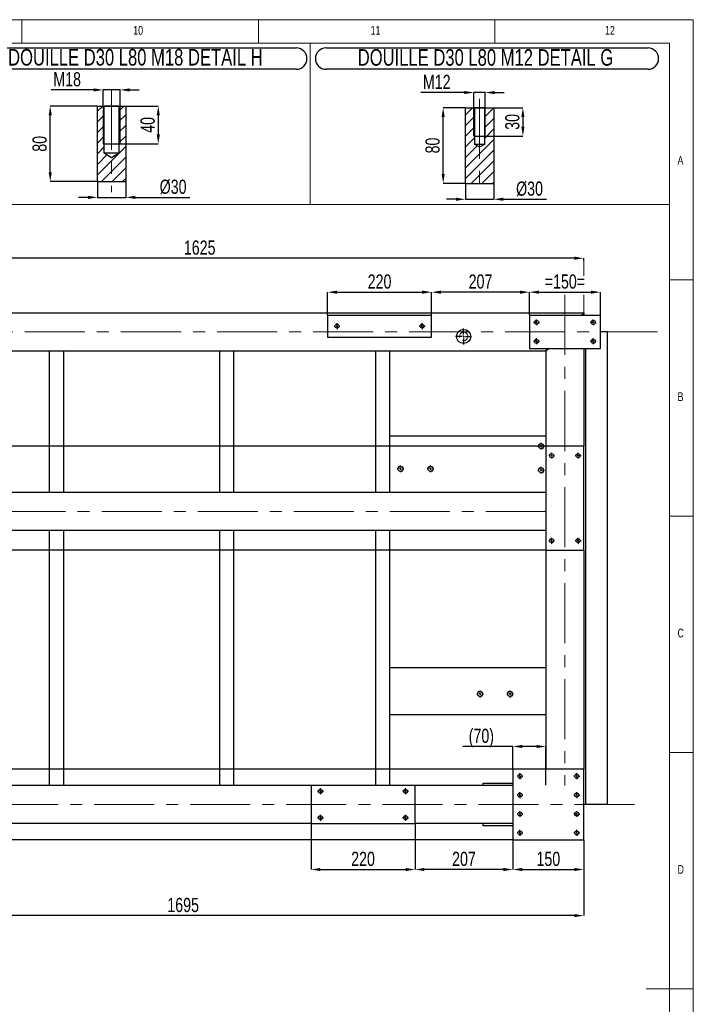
# Model space of a CAD drawing. Header units: millimetres. Extents: x 5 to 589, y 5 to 415.
# Tile 17 of 17: x 447 to 589, y 207 to 415. Entities that reach past the tile are written whole.
import ezdxf

# ---------------------------------------------------------------- set-up
doc = ezdxf.new("R2010")
doc.units = ezdxf.units.MM
doc.header["$PDSIZE"] = -1
doc.linetypes.add('CENTERX2', pattern=[20.32, 12.7, -2.54, 2.54, -2.54])
for name, color, linetype in [('COTES', 1, 'Continuous'), ('NOTES', 6, 'Continuous'), ('TRAIT-FINS', 9, 'Continuous'), ('TRAIT-MIXTES', 3, 'CENTERX2')]:
    doc.layers.add(name, color=color, linetype=linetype)
doc.layers.add('TRAIT-FORT', color=4, linetype='Continuous', lineweight=25)
doc.styles.add('SLDTEXTSTYLE2', font='TXT', dxfattribs={"width": 0.75})
doc.dimstyles.new('SLDDIMSTYLE2', dxfattribs={"dimtxt": 3, "dimasz": 2, "dimexe": 0, "dimexo": 0.0625, "dimgap": 0.75, "dimtad": 1, "dimdec": 0, "dimlfac": 10, "dimrnd": 1e-09, "dimzin": 12, "dimdsep": 46, "dimtxsty": 'SLDTEXTSTYLE2', "dimsah": 1, "dimcen": 0.09, "dimadec": 0, "dimazin": 3, "dimtfac": 1, "dimtdec": 0, "dimtofl": 0, "dimtmove": 0, "dimatfit": 3, "dimfxl": 1, "dimfrac": 2, "dimtolj": 1, "dimtzin": 12, "dimarcsym": 0})
doc.dimstyles.new('SLDDIMSTYLE7', dxfattribs={"dimtxt": 3, "dimasz": 2, "dimexe": 0, "dimexo": 0.0625, "dimgap": 0.75, "dimtad": 1, "dimdec": 0, "dimlfac": 5, "dimrnd": 1e-09, "dimzin": 12, "dimdsep": 46, "dimtxsty": 'SLDTEXTSTYLE2', "dimsah": 1, "dimcen": 0.09, "dimadec": 0, "dimazin": 3, "dimtfac": 1, "dimtdec": 0, "dimtmove": 0, "dimatfit": 0, "dimfxl": 1, "dimfrac": 2, "dimtolj": 1, "dimtzin": 12, "dimarcsym": 0})
doc.dimstyles.new('SLDDIMSTYLE8', dxfattribs={"dimtxt": 3, "dimasz": 2, "dimexe": 0, "dimexo": 0.0625, "dimgap": 0.75, "dimtad": 1, "dimdec": 0, "dimlfac": 5, "dimrnd": 1e-09, "dimzin": 12, "dimdsep": 46, "dimtxsty": 'SLDTEXTSTYLE2', "dimsah": 1, "dimcen": 0.09, "dimadec": 0, "dimazin": 3, "dimtfac": 1, "dimtdec": 0, "dimtofl": 0, "dimtmove": 0, "dimatfit": 3, "dimfxl": 1, "dimfrac": 2, "dimtolj": 1, "dimtzin": 12, "dimarcsym": 0})

# ---------------------------------------------------------------- blocks, each defined once
blk = doc.blocks.new('_D_68')
at = {"layer": 'COTES', "color": 0, "lineweight": -2, "transparency": 16777216}
for p, q in [((540.59, 399.59), (531.36, 399.59)), ((542.59, 390.44), (542.59, 399.59)), ((544.99, 399.59), (542.59, 399.59)), ((544.99, 390.44), (544.99, 399.59)), ((546.99, 399.59), (548.99, 399.59))]:
    blk.add_line(p, q, dxfattribs=at)
at = {"layer": 'COTES', "color": 0, "transparency": 16777216}
for points in [[(540.59, 399.92), (540.59, 399.26), (542.59, 399.59)], [(546.99, 399.92), (546.99, 399.26), (544.99, 399.59)]]:
    blk.add_solid(points, dxfattribs=at)
at = {"layer": 'Defpoints', "color": 0, "transparency": 16777216}
for p in [(544.99, 399.59), (542.59, 390.38), (544.99, 390.38)]:
    blk.add_point(p, dxfattribs=at)
at = {"layer": 'COTES', "color": 0, "transparency": 16777216, "insert": (534.73, 403.34), "char_height": 3, "attachment_point": 2, "style": 'SLDTEXTSTYLE2'}
blk.add_mtext('\\A1;M12', dxfattribs=at)
blk = doc.blocks.new('_D_69')
at = {"layer": 'COTES', "color": 0, "lineweight": -2, "transparency": 16777216}
for p, q in [((540.79, 380.32), (540.79, 377.01)), ((546.79, 380.32), (546.79, 377.01)), ((538.79, 377.01), (536.79, 377.01)), ((540.79, 377.01), (546.79, 377.01)), ((548.79, 377.01), (557.92, 377.01))]:
    blk.add_line(p, q, dxfattribs=at)
at = {"layer": 'COTES', "color": 0, "transparency": 16777216}
for points in [[(538.79, 377.35), (538.79, 376.68), (540.79, 377.01)], [(548.79, 377.35), (548.79, 376.68), (546.79, 377.01)]]:
    blk.add_solid(points, dxfattribs=at)
at = {"layer": 'Defpoints', "color": 0, "transparency": 16777216}
for p in [(540.79, 380.38), (546.79, 380.38), (546.79, 377.01)]:
    blk.add_point(p, dxfattribs=at)
at = {"layer": 'COTES', "color": 0, "transparency": 16777216, "insert": (554.36, 380.76), "char_height": 3, "attachment_point": 2, "style": 'SLDTEXTSTYLE2'}
blk.add_mtext('\\A1;%%c30', dxfattribs=at)
blk = doc.blocks.new('_D_70')
at = {"layer": 'COTES', "color": 0, "lineweight": -2, "transparency": 16777216}
for p, q in [((540.73, 396.38), (536.09, 396.38)), ((536.09, 382.38), (536.09, 394.38)), ((540.73, 380.38), (536.09, 380.38))]:
    blk.add_line(p, q, dxfattribs=at)
at = {"layer": 'COTES', "color": 0, "transparency": 16777216}
for points in [[(535.76, 394.38), (536.43, 394.38), (536.09, 396.38)], [(535.76, 382.38), (536.43, 382.38), (536.09, 380.38)]]:
    blk.add_solid(points, dxfattribs=at)
at = {"layer": 'Defpoints', "color": 0, "transparency": 16777216}
for p in [(536.09, 396.38), (540.79, 396.38), (540.79, 380.38)]:
    blk.add_point(p, dxfattribs=at)
at = {"layer": 'COTES', "color": 0, "transparency": 16777216, "insert": (532.34, 388.38), "char_height": 3, "attachment_point": 2, "rotation": 90, "style": 'SLDTEXTSTYLE2'}
blk.add_mtext('\\A1;80', dxfattribs=at)
blk = doc.blocks.new('_D_71')
at = {"layer": 'COTES', "color": 0, "lineweight": -2, "transparency": 16777216}
for p, q in [((542.66, 396.38), (552.96, 396.38)), ((552.96, 394.38), (552.96, 392.38)), ((542.66, 390.38), (552.96, 390.38))]:
    blk.add_line(p, q, dxfattribs=at)
at = {"layer": 'COTES', "color": 0, "transparency": 16777216}
for points in [[(552.62, 394.38), (553.29, 394.38), (552.96, 396.38)], [(552.62, 392.38), (553.29, 392.38), (552.96, 390.38)]]:
    blk.add_solid(points, dxfattribs=at)
at = {"layer": 'Defpoints', "color": 0, "transparency": 16777216}
for p in [(542.59, 396.38), (542.59, 390.38), (552.96, 390.38)]:
    blk.add_point(p, dxfattribs=at)
at = {"layer": 'COTES', "color": 0, "transparency": 16777216, "insert": (549.21, 393.38), "char_height": 3, "attachment_point": 2, "rotation": 90, "style": 'SLDTEXTSTYLE2'}
blk.add_mtext('\\A1;30', dxfattribs=at)
blk = doc.blocks.new('SW_NOTE_42')
at = {"layer": 'NOTES', "color": 0}
for p, q in [((-0.1, 4.76), (68.01, 4.76)), ((68.01, 0.26), (-0.1, 0.26))]:
    blk.add_line(p, q, dxfattribs=at)
for centre, start, end in [((-0.1, 2.51), 90, 270), ((68.01, 2.51), 270, 90)]:
    blk.add_arc(centre, 2.25, start, end, dxfattribs=at)
at = {"layer": 'NOTES', "color": 0, "insert": (33.63, 4.51), "char_height": 3.5, "attachment_point": 2, "style": 'SLDTEXTSTYLE2'}
blk.add_mtext('DOUILLE D30 L80 M12 DETAIL G', dxfattribs=at)
blk = doc.blocks.new('_D_73')
at = {"layer": 'COTES', "color": 0, "lineweight": -2, "transparency": 16777216}
for p, q in [((462.91, 396.74), (452.97, 396.74)), ((452.97, 382.74), (452.97, 394.74)), ((462.91, 380.74), (452.97, 380.74))]:
    blk.add_line(p, q, dxfattribs=at)
at = {"layer": 'COTES', "color": 0, "transparency": 16777216}
for points in [[(452.64, 394.74), (453.31, 394.74), (452.97, 396.74)], [(452.64, 382.74), (453.31, 382.74), (452.97, 380.74)]]:
    blk.add_solid(points, dxfattribs=at)
at = {"layer": 'Defpoints', "color": 0, "transparency": 16777216}
for p in [(452.97, 396.74), (462.97, 396.74), (462.97, 380.74)]:
    blk.add_point(p, dxfattribs=at)
at = {"layer": 'COTES', "color": 0, "transparency": 16777216, "insert": (449.22, 388.74), "char_height": 3, "attachment_point": 2, "rotation": 90, "style": 'SLDTEXTSTYLE2'}
blk.add_mtext('\\A1;80', dxfattribs=at)
blk = doc.blocks.new('_D_74')
at = {"layer": 'COTES', "color": 0, "lineweight": -2, "transparency": 16777216}
for p, q in [((462.97, 380.68), (462.97, 377.41)), ((468.97, 380.68), (468.97, 377.41)), ((460.97, 377.41), (458.97, 377.41)), ((462.97, 377.41), (468.97, 377.41)), ((470.97, 377.41), (482.54, 377.41))]:
    blk.add_line(p, q, dxfattribs=at)
at = {"layer": 'COTES', "color": 0, "transparency": 16777216}
for points in [[(460.97, 377.75), (460.97, 377.08), (462.97, 377.41)], [(470.97, 377.75), (470.97, 377.08), (468.97, 377.41)]]:
    blk.add_solid(points, dxfattribs=at)
at = {"layer": 'Defpoints', "color": 0, "transparency": 16777216}
for p in [(462.97, 380.74), (468.97, 380.74), (468.97, 377.41)]:
    blk.add_point(p, dxfattribs=at)
at = {"layer": 'COTES', "color": 0, "transparency": 16777216, "insert": (478.97, 381.16), "char_height": 3, "attachment_point": 2, "style": 'SLDTEXTSTYLE2'}
blk.add_mtext('\\A1;%%c30', dxfattribs=at)
blk = doc.blocks.new('_D_75')
at = {"layer": 'COTES', "color": 0, "lineweight": -2, "transparency": 16777216}
for p, q in [((464.24, 396.74), (475.83, 396.74)), ((475.83, 394.74), (475.83, 390.74)), ((464.24, 388.74), (475.83, 388.74))]:
    blk.add_line(p, q, dxfattribs=at)
at = {"layer": 'COTES', "color": 0, "transparency": 16777216}
for points in [[(475.5, 394.74), (476.17, 394.74), (475.83, 396.74)], [(475.5, 390.74), (476.17, 390.74), (475.83, 388.74)]]:
    blk.add_solid(points, dxfattribs=at)
at = {"layer": 'Defpoints', "color": 0, "transparency": 16777216}
for p in [(464.17, 396.74), (464.17, 388.74), (475.83, 388.74)]:
    blk.add_point(p, dxfattribs=at)
at = {"layer": 'COTES', "color": 0, "transparency": 16777216, "insert": (472.08, 392.74), "char_height": 3, "attachment_point": 2, "rotation": 90, "style": 'SLDTEXTSTYLE2'}
blk.add_mtext('\\A1;40', dxfattribs=at)
blk = doc.blocks.new('_D_76')
at = {"layer": 'COTES', "color": 0, "lineweight": -2, "transparency": 16777216}
for p, q in [((462.17, 400.15), (453.19, 400.15)), ((464.17, 396.8), (464.17, 400.15)), ((467.77, 400.15), (464.17, 400.15)), ((467.77, 396.8), (467.77, 400.15)), ((469.77, 400.15), (471.77, 400.15))]:
    blk.add_line(p, q, dxfattribs=at)
at = {"layer": 'COTES', "color": 0, "transparency": 16777216}
for points in [[(462.17, 400.48), (462.17, 399.81), (464.17, 400.15)], [(469.77, 400.48), (469.77, 399.81), (467.77, 400.15)]]:
    blk.add_solid(points, dxfattribs=at)
at = {"layer": 'Defpoints', "color": 0, "transparency": 16777216}
for p in [(467.77, 400.15), (464.17, 396.74), (467.77, 396.74)]:
    blk.add_point(p, dxfattribs=at)
at = {"layer": 'COTES', "color": 0, "transparency": 16777216, "insert": (456.56, 403.9), "char_height": 3, "attachment_point": 2, "style": 'SLDTEXTSTYLE2'}
blk.add_mtext('\\A1;M18', dxfattribs=at)
blk = doc.blocks.new('SW_NOTE_43')
at = {"layer": 'NOTES', "color": 0}
for p, q in [((-0.09, 4.73), (67.35, 4.73)), ((67.35, 0.23), (-0.09, 0.23))]:
    blk.add_line(p, q, dxfattribs=at)
for centre, start, end in [((-0.09, 2.48), 90, 270), ((67.35, 2.48), 270, 90)]:
    blk.add_arc(centre, 2.25, start, end, dxfattribs=at)
at = {"layer": 'NOTES', "color": 0, "insert": (33.3, 4.51), "char_height": 3.5, "attachment_point": 2, "style": 'SLDTEXTSTYLE2'}
blk.add_mtext('DOUILLE D30 L80 M18 DETAIL H', dxfattribs=at)
blk = doc.blocks.new('_D_109')
at = {"layer": 'COTES', "color": 0, "lineweight": -2, "transparency": 16777216}
for p, q in [((403.34, 352.53), (403.34, 364.54)), ((563.84, 364.54), (405.34, 364.54)), ((565.84, 364.04), (565.84, 364.54))]:
    blk.add_line(p, q, dxfattribs=at)
at = {"layer": 'COTES', "color": 0, "transparency": 16777216}
for points in [[(405.34, 364.87), (405.34, 364.21), (403.34, 364.54)], [(563.84, 364.87), (563.84, 364.21), (565.84, 364.54)]]:
    blk.add_solid(points, dxfattribs=at)
at = {"layer": 'Defpoints', "color": 0, "transparency": 16777216}
for p in [(403.34, 364.54), (565.84, 363.98), (403.34, 352.47)]:
    blk.add_point(p, dxfattribs=at)
at = {"layer": 'COTES', "color": 0, "transparency": 16777216, "insert": (484.59, 368.29), "char_height": 3, "attachment_point": 2, "style": 'SLDTEXTSTYLE2'}
blk.add_mtext('\\A1;1625', dxfattribs=at)
blk = doc.blocks.new('_D_110')
at = {"layer": 'COTES', "color": 0, "lineweight": -2, "transparency": 16777216}
for p, q in [((550.84, 241.41), (550.84, 235.22)), ((565.84, 241.41), (565.84, 235.22)), ((552.84, 235.22), (563.84, 235.22))]:
    blk.add_line(p, q, dxfattribs=at)
at = {"layer": 'COTES', "color": 0, "transparency": 16777216}
for points in [[(552.84, 235.56), (552.84, 234.89), (550.84, 235.22)], [(563.84, 235.56), (563.84, 234.89), (565.84, 235.22)]]:
    blk.add_solid(points, dxfattribs=at)
at = {"layer": 'Defpoints', "color": 0, "transparency": 16777216}
for p in [(550.84, 241.47), (565.84, 241.47), (565.84, 235.22)]:
    blk.add_point(p, dxfattribs=at)
at = {"layer": 'COTES', "color": 0, "transparency": 16777216, "insert": (558.34, 238.97), "char_height": 3, "attachment_point": 2, "style": 'SLDTEXTSTYLE2'}
blk.add_mtext('\\A1;150', dxfattribs=at)
blk = doc.blocks.new('_D_111')
at = {"layer": 'COTES', "color": 0, "lineweight": -2, "transparency": 16777216}
for p, q in [((508.14, 244.91), (508.14, 235.22)), ((530.14, 244.91), (530.14, 235.22)), ((510.14, 235.22), (528.14, 235.22))]:
    blk.add_line(p, q, dxfattribs=at)
at = {"layer": 'COTES', "color": 0, "transparency": 16777216}
for points in [[(510.14, 235.56), (510.14, 234.89), (508.14, 235.22)], [(528.14, 235.56), (528.14, 234.89), (530.14, 235.22)]]:
    blk.add_solid(points, dxfattribs=at)
at = {"layer": 'Defpoints', "color": 0, "transparency": 16777216}
for p in [(508.14, 244.97), (530.14, 244.97), (530.14, 235.22)]:
    blk.add_point(p, dxfattribs=at)
at = {"layer": 'COTES', "color": 0, "transparency": 16777216, "insert": (519.14, 238.97), "char_height": 3, "attachment_point": 2, "style": 'SLDTEXTSTYLE2'}
blk.add_mtext('\\A1;220', dxfattribs=at)
blk = doc.blocks.new('_D_115')
at = {"layer": 'COTES', "color": 0, "lineweight": -2, "transparency": 16777216}
for p, q in [((530.14, 244.91), (530.14, 235.22)), ((550.84, 241.41), (550.84, 235.22)), ((548.84, 235.22), (532.14, 235.22))]:
    blk.add_line(p, q, dxfattribs=at)
at = {"layer": 'COTES', "color": 0, "transparency": 16777216}
for points in [[(532.14, 235.56), (532.14, 234.89), (530.14, 235.22)], [(548.84, 235.56), (548.84, 234.89), (550.84, 235.22)]]:
    blk.add_solid(points, dxfattribs=at)
at = {"layer": 'Defpoints', "color": 0, "transparency": 16777216}
for p in [(530.14, 244.97), (550.84, 241.47), (530.14, 235.22)]:
    blk.add_point(p, dxfattribs=at)
at = {"layer": 'COTES', "color": 0, "transparency": 16777216, "insert": (540.49, 238.97), "char_height": 3, "attachment_point": 2, "style": 'SLDTEXTSTYLE2'}
blk.add_mtext('\\A1;207', dxfattribs=at)
blk = doc.blocks.new('_D_116')
at = {"layer": 'COTES', "color": 0, "lineweight": -2, "transparency": 16777216}
for p, q in [((396.34, 241.41), (396.34, 225.47)), ((565.84, 241.41), (565.84, 225.47)), ((563.84, 225.47), (398.34, 225.47))]:
    blk.add_line(p, q, dxfattribs=at)
at = {"layer": 'COTES', "color": 0, "transparency": 16777216}
for points in [[(398.34, 225.8), (398.34, 225.14), (396.34, 225.47)], [(563.84, 225.8), (563.84, 225.14), (565.84, 225.47)]]:
    blk.add_solid(points, dxfattribs=at)
at = {"layer": 'Defpoints', "color": 0, "transparency": 16777216}
for p in [(396.34, 241.47), (565.84, 241.47), (396.34, 225.47)]:
    blk.add_point(p, dxfattribs=at)
at = {"layer": 'COTES', "color": 0, "transparency": 16777216, "insert": (481.09, 229.22), "char_height": 3, "attachment_point": 2, "style": 'SLDTEXTSTYLE2'}
blk.add_mtext('\\A1;1695', dxfattribs=at)
blk = doc.blocks.new('_D_118')
at = {"layer": 'COTES', "color": 0, "lineweight": -2, "transparency": 16777216}
for p, q in [((550.84, 261.25), (540.23, 261.25)), ((550.84, 256.53), (550.84, 261.25)), ((555.84, 261.25), (552.84, 261.25)), ((557.84, 253.03), (557.84, 261.25))]:
    blk.add_line(p, q, dxfattribs=at)
at = {"layer": 'COTES', "color": 0, "transparency": 16777216}
for points in [[(552.84, 261.58), (552.84, 260.91), (550.84, 261.25)], [(555.84, 261.58), (555.84, 260.91), (557.84, 261.25)]]:
    blk.add_solid(points, dxfattribs=at)
at = {"layer": 'Defpoints', "color": 0, "transparency": 16777216}
for p in [(557.84, 261.25), (550.84, 256.47), (557.84, 252.97)]:
    blk.add_point(p, dxfattribs=at)
at = {"layer": 'COTES', "color": 0, "transparency": 16777216, "insert": (544.17, 265), "char_height": 3, "attachment_point": 2, "style": 'SLDTEXTSTYLE2'}
blk.add_mtext('\\A1;(70)', dxfattribs=at)
blk = doc.blocks.new('_D_119')
at = {"layer": 'COTES', "color": 0, "lineweight": -2, "transparency": 16777216}
for p, q in [((554.34, 352.53), (554.34, 357.36)), ((556.34, 357.36), (567.34, 357.36)), ((569.34, 352.53), (569.34, 357.36))]:
    blk.add_line(p, q, dxfattribs=at)
at = {"layer": 'COTES', "color": 0, "transparency": 16777216}
for points in [[(556.34, 357.69), (556.34, 357.02), (554.34, 357.36)], [(567.34, 357.69), (567.34, 357.02), (569.34, 357.36)]]:
    blk.add_solid(points, dxfattribs=at)
at = {"layer": 'Defpoints', "color": 0, "transparency": 16777216}
for p in [(569.34, 357.36), (554.34, 352.47), (569.34, 352.47)]:
    blk.add_point(p, dxfattribs=at)
at = {"layer": 'COTES', "color": 0, "transparency": 16777216, "insert": (561.84, 361.11), "char_height": 3, "attachment_point": 2, "style": 'SLDTEXTSTYLE2'}
blk.add_mtext('\\A1;=150=', dxfattribs=at)
blk = doc.blocks.new('_D_120')
at = {"layer": 'COTES', "color": 0, "lineweight": -2, "transparency": 16777216}
for p, q in [((511.64, 352.53), (511.64, 357.36)), ((513.64, 357.36), (531.64, 357.36)), ((533.64, 352.53), (533.64, 357.36))]:
    blk.add_line(p, q, dxfattribs=at)
at = {"layer": 'COTES', "color": 0, "transparency": 16777216}
for points in [[(513.64, 357.69), (513.64, 357.02), (511.64, 357.36)], [(531.64, 357.69), (531.64, 357.02), (533.64, 357.36)]]:
    blk.add_solid(points, dxfattribs=at)
at = {"layer": 'Defpoints', "color": 0, "transparency": 16777216}
for p in [(533.64, 357.36), (511.64, 352.47), (533.64, 352.47)]:
    blk.add_point(p, dxfattribs=at)
at = {"layer": 'COTES', "color": 0, "transparency": 16777216, "insert": (522.64, 361.11), "char_height": 3, "attachment_point": 2, "style": 'SLDTEXTSTYLE2'}
blk.add_mtext('\\A1;220', dxfattribs=at)
blk = doc.blocks.new('_D_121')
at = {"layer": 'COTES', "color": 0, "lineweight": -2, "transparency": 16777216}
for p, q in [((533.64, 352.53), (533.64, 357.36)), ((552.34, 357.36), (535.64, 357.36)), ((554.34, 352.53), (554.34, 357.36))]:
    blk.add_line(p, q, dxfattribs=at)
at = {"layer": 'COTES', "color": 0, "transparency": 16777216}
for points in [[(535.64, 357.69), (535.64, 357.02), (533.64, 357.36)], [(552.34, 357.69), (552.34, 357.02), (554.34, 357.36)]]:
    blk.add_solid(points, dxfattribs=at)
at = {"layer": 'Defpoints', "color": 0, "transparency": 16777216}
for p in [(533.64, 357.36), (533.64, 352.47), (554.34, 352.47)]:
    blk.add_point(p, dxfattribs=at)
at = {"layer": 'COTES', "color": 0, "transparency": 16777216, "insert": (543.99, 361.11), "char_height": 3, "attachment_point": 2, "style": 'SLDTEXTSTYLE2'}
blk.add_mtext('\\A1;207', dxfattribs=at)
blk = doc.blocks.new('_D_126')
at = {"layer": 'COTES', "color": 0, "lineweight": -2, "transparency": 16777216}
for p, q in [((557.78, 324.77), (365.06, 324.77)), ((365.06, 322.77), (365.06, 304.77)), ((557.78, 302.77), (365.06, 302.77))]:
    blk.add_line(p, q, dxfattribs=at)
at = {"layer": 'COTES', "color": 0, "transparency": 16777216}
for points in [[(364.73, 322.77), (365.39, 322.77), (365.06, 324.77)], [(364.73, 304.77), (365.39, 304.77), (365.06, 302.77)]]:
    blk.add_solid(points, dxfattribs=at)
at = {"layer": 'Defpoints', "color": 0, "transparency": 16777216}
for p in [(557.84, 324.77), (365.06, 302.77), (557.84, 302.77)]:
    blk.add_point(p, dxfattribs=at)
at = {"layer": 'COTES', "color": 0, "transparency": 16777216, "insert": (361.31, 313.77), "char_height": 3, "attachment_point": 2, "rotation": 90, "style": 'SLDTEXTSTYLE2'}
blk.add_mtext('\\A1;220', dxfattribs=at)
blk = doc.blocks.new('_D_129')
at = {"layer": 'COTES', "color": 0, "lineweight": -2, "transparency": 16777216}
for p, q in [((550.78, 256.47), (365.06, 256.47)), ((365.06, 254.47), (365.06, 243.47)), ((550.78, 241.47), (365.06, 241.47))]:
    blk.add_line(p, q, dxfattribs=at)
at = {"layer": 'COTES', "color": 0, "transparency": 16777216}
for points in [[(364.73, 254.47), (365.39, 254.47), (365.06, 256.47)], [(364.73, 243.47), (365.39, 243.47), (365.06, 241.47)]]:
    blk.add_solid(points, dxfattribs=at)
at = {"layer": 'Defpoints', "color": 0, "transparency": 16777216}
for p in [(550.84, 256.47), (365.06, 241.47), (550.84, 241.47)]:
    blk.add_point(p, dxfattribs=at)
at = {"layer": 'COTES', "color": 0, "transparency": 16777216, "insert": (361.31, 248.97), "char_height": 3, "attachment_point": 2, "rotation": 90, "style": 'SLDTEXTSTYLE2'}
blk.add_mtext('\\A1;=150=', dxfattribs=at)
blk = doc.blocks.new('SW_CENTERMARKSYMBOL_40')
at = {"layer": 'TRAIT-MIXTES', "color": 0}
for p, q in [((-0.4, 0), (-0.625, 0)), ((0, 0), (-0.2, 0)), ((0, 0.4), (0, 0.625)), ((0, 0), (0, 0.2)), ((0, 0), (0, -0.2)), ((0, 0), (0.2, 0)), ((0.4, 0), (0.625, 0)), ((0, -0.4), (0, -0.625))]:
    blk.add_line(p, q, dxfattribs=at)
blk = doc.blocks.new('SW_CENTERMARKSYMBOL_41')
at = {"layer": 'TRAIT-MIXTES', "color": 0}
for p, q in [((-0.4, 0), (-0.625, 0)), ((0, 0), (-0.2, 0)), ((0, 0.4), (0, 0.625)), ((0, 0), (0, 0.2)), ((0, 0), (0, -0.2)), ((0, 0), (0.2, 0)), ((0.4, 0), (0.625, 0)), ((0, -0.4), (0, -0.625))]:
    blk.add_line(p, q, dxfattribs=at)
blk = doc.blocks.new('SW_CENTERMARKSYMBOL_42')
at = {"layer": 'TRAIT-MIXTES', "color": 0}
for p, q in [((-0.4, 0), (-0.625, 0)), ((0, 0), (-0.2, 0)), ((0, 0.4), (0, 0.625)), ((0, 0), (0, 0.2)), ((0, 0), (0, -0.2)), ((0, 0), (0.2, 0)), ((0.4, 0), (0.625, 0)), ((0, -0.4), (0, -0.625))]:
    blk.add_line(p, q, dxfattribs=at)
blk = doc.blocks.new('SW_CENTERMARKSYMBOL_43')
at = {"layer": 'TRAIT-MIXTES', "color": 0}
for p, q in [((-0.4, 0), (-0.625, 0)), ((0, 0), (-0.2, 0)), ((0, 0.4), (0, 0.625)), ((0, 0), (0, 0.2)), ((0, 0), (0, -0.2)), ((0, 0), (0.2, 0)), ((0.4, 0), (0.625, 0)), ((0, -0.4), (0, -0.625))]:
    blk.add_line(p, q, dxfattribs=at)
blk = doc.blocks.new('SW_CENTERMARKSYMBOL_44')
at = {"layer": 'TRAIT-MIXTES', "color": 0}
for p, q in [((-0.4, 0), (-0.625, 0)), ((0, 0), (-0.2, 0)), ((0, 0.4), (0, 0.625)), ((0, 0), (0, 0.2)), ((0, 0), (0, -0.2)), ((0, 0), (0.2, 0)), ((0.4, 0), (0.625, 0)), ((0, -0.4), (0, -0.625))]:
    blk.add_line(p, q, dxfattribs=at)
blk = doc.blocks.new('SW_CENTERMARKSYMBOL_45')
at = {"layer": 'TRAIT-MIXTES', "color": 0}
for p, q in [((-0.4, 0), (-0.625, 0)), ((0, 0), (-0.2, 0)), ((0, 0.4), (0, 0.625)), ((0, 0), (0, 0.2)), ((0, 0), (0, -0.2)), ((0, 0), (0.2, 0)), ((0.4, 0), (0.625, 0)), ((0, -0.4), (0, -0.625))]:
    blk.add_line(p, q, dxfattribs=at)
blk = doc.blocks.new('SW_CENTERMARKSYMBOL_46')
at = {"layer": 'TRAIT-MIXTES', "color": 0}
for p, q in [((-0.4, 0), (-0.625, 0)), ((0, 0), (-0.2, 0)), ((0, 0.4), (0, 0.625)), ((0, 0), (0, 0.2)), ((0, 0), (0, -0.2)), ((0, 0), (0.2, 0)), ((0.4, 0), (0.625, 0)), ((0, -0.4), (0, -0.625))]:
    blk.add_line(p, q, dxfattribs=at)
blk = doc.blocks.new('SW_CENTERMARKSYMBOL_47')
at = {"layer": 'TRAIT-MIXTES', "color": 0}
for p, q in [((-0.4, 0), (-0.625, 0)), ((0, 0), (-0.2, 0)), ((0, 0.4), (0, 0.625)), ((0, 0), (0, 0.2)), ((0, 0), (0, -0.2)), ((0, 0), (0.2, 0)), ((0.4, 0), (0.625, 0)), ((0, -0.4), (0, -0.625))]:
    blk.add_line(p, q, dxfattribs=at)
blk = doc.blocks.new('SW_CENTERMARKSYMBOL_49')
at = {"layer": 'TRAIT-MIXTES', "color": 0}
for p, q in [((-0.4, 0), (-1.7, 0)), ((0, 0), (-0.2, 0)), ((0, 0.4), (0, 1.7)), ((0, 0), (0, 0.2)), ((0, 0), (0, -0.2)), ((0, 0), (0.2, 0)), ((0.4, 0), (1.7, 0)), ((0, -0.4), (0, -1.7))]:
    blk.add_line(p, q, dxfattribs=at)
blk = doc.blocks.new('SW_CENTERMARKSYMBOL_51')
at = {"layer": 'TRAIT-MIXTES', "color": 0}
for p, q in [((-0.4, 0), (-0.71, 0)), ((0, 0), (-0.2, 0)), ((0, 0.4), (0, 0.71)), ((0, 0), (0, 0.2)), ((0, 0), (0, -0.2)), ((0, 0), (0.2, 0)), ((0.4, 0), (0.71, 0)), ((0, -0.4), (0, -0.71))]:
    blk.add_line(p, q, dxfattribs=at)
blk = doc.blocks.new('SW_CENTERMARKSYMBOL_52')
at = {"layer": 'TRAIT-MIXTES', "color": 0}
for p, q in [((-0.4, 0), (-0.71, 0)), ((0, 0), (-0.2, 0)), ((0, 0.4), (0, 0.71)), ((0, 0), (0, 0.2)), ((0, 0), (0, -0.2)), ((0, 0), (0.2, 0)), ((0.4, 0), (0.71, 0)), ((0, -0.4), (0, -0.71))]:
    blk.add_line(p, q, dxfattribs=at)
blk = doc.blocks.new('SW_CENTERMARKSYMBOL_72')
at = {"layer": 'TRAIT-MIXTES', "color": 0}
for p, q in [((-0.4, 0), (-0.625, 0)), ((0, 0), (-0.2, 0)), ((0, 0.4), (0, 0.625)), ((0, 0), (0, 0.2)), ((0, 0), (0, -0.2)), ((0, 0), (0.2, 0)), ((0.4, 0), (0.625, 0)), ((0, -0.4), (0, -0.625))]:
    blk.add_line(p, q, dxfattribs=at)
blk = doc.blocks.new('SW_CENTERMARKSYMBOL_73')
at = {"layer": 'TRAIT-MIXTES', "color": 0}
for p, q in [((-0.4, 0), (-0.625, 0)), ((0, 0), (-0.2, 0)), ((0, 0.4), (0, 0.625)), ((0, 0), (0, 0.2)), ((0, 0), (0, -0.2)), ((0, 0), (0.2, 0)), ((0.4, 0), (0.625, 0)), ((0, -0.4), (0, -0.625))]:
    blk.add_line(p, q, dxfattribs=at)
blk = doc.blocks.new('SW_CENTERMARKSYMBOL_74')
at = {"layer": 'TRAIT-MIXTES', "color": 0}
for p, q in [((-0.4, 0), (-0.625, 0)), ((0, 0), (-0.2, 0)), ((0, 0.4), (0, 0.625)), ((0, 0), (0, 0.2)), ((0, 0), (0, -0.2)), ((0, 0), (0.2, 0)), ((0.4, 0), (0.625, 0)), ((0, -0.4), (0, -0.625))]:
    blk.add_line(p, q, dxfattribs=at)
blk = doc.blocks.new('SW_CENTERMARKSYMBOL_75')
at = {"layer": 'TRAIT-MIXTES', "color": 0}
for p, q in [((-0.4, 0), (-0.625, 0)), ((0, 0), (-0.2, 0)), ((0, 0.4), (0, 0.625)), ((0, 0), (0, 0.2)), ((0, 0), (0, -0.2)), ((0, 0), (0.2, 0)), ((0.4, 0), (0.625, 0)), ((0, -0.4), (0, -0.625))]:
    blk.add_line(p, q, dxfattribs=at)
blk = doc.blocks.new('SW_CENTERMARKSYMBOL_84')
at = {"layer": 'TRAIT-MIXTES', "color": 0}
for p, q in [((-0.4, 0), (-0.625, 0)), ((0, 0), (-0.2, 0)), ((0, 0.4), (0, 0.625)), ((0, 0), (0, 0.2)), ((0, 0), (0, -0.2)), ((0, 0), (0.2, 0)), ((0.4, 0), (0.625, 0)), ((0, -0.4), (0, -0.625))]:
    blk.add_line(p, q, dxfattribs=at)
blk = doc.blocks.new('SW_CENTERMARKSYMBOL_85')
at = {"layer": 'TRAIT-MIXTES', "color": 0}
for p, q in [((-0.4, 0), (-0.625, 0)), ((0, 0), (-0.2, 0)), ((0, 0.4), (0, 0.625)), ((0, 0), (0, 0.2)), ((0, 0), (0, -0.2)), ((0, 0), (0.2, 0)), ((0.4, 0), (0.625, 0)), ((0, -0.4), (0, -0.625))]:
    blk.add_line(p, q, dxfattribs=at)
blk = doc.blocks.new('SW_CENTERMARKSYMBOL_86')
at = {"layer": 'TRAIT-MIXTES', "color": 0}
for p, q in [((-0.4, 0), (-0.625, 0)), ((0, 0), (-0.2, 0)), ((0, 0.4), (0, 0.625)), ((0, 0), (0, 0.2)), ((0, 0), (0, -0.2)), ((0, 0), (0.2, 0)), ((0.4, 0), (0.625, 0)), ((0, -0.4), (0, -0.625))]:
    blk.add_line(p, q, dxfattribs=at)
blk = doc.blocks.new('SW_CENTERMARKSYMBOL_87')
at = {"layer": 'TRAIT-MIXTES', "color": 0}
for p, q in [((-0.4, 0), (-0.625, 0)), ((0, 0), (-0.2, 0)), ((0, 0.4), (0, 0.625)), ((0, 0), (0, 0.2)), ((0, 0), (0, -0.2)), ((0, 0), (0.2, 0)), ((0.4, 0), (0.625, 0)), ((0, -0.4), (0, -0.625))]:
    blk.add_line(p, q, dxfattribs=at)
blk = doc.blocks.new('SW_CENTERMARKSYMBOL_88')
at = {"layer": 'TRAIT-MIXTES', "color": 0}
for p, q in [((-0.4, 0), (-0.71, 0)), ((0, 0), (-0.2, 0)), ((0, 0.4), (0, 0.71)), ((0, 0), (0, 0.2)), ((0, 0), (0, -0.2)), ((0, 0), (0.2, 0)), ((0.4, 0), (0.71, 0)), ((0, -0.4), (0, -0.71))]:
    blk.add_line(p, q, dxfattribs=at)
blk = doc.blocks.new('SW_CENTERMARKSYMBOL_89')
at = {"layer": 'TRAIT-MIXTES', "color": 0}
for p, q in [((-0.4, 0), (-0.71, 0)), ((0, 0), (-0.2, 0)), ((0, 0.4), (0, 0.71)), ((0, 0), (0, 0.2)), ((0, 0), (0, -0.2)), ((0, 0), (0.2, 0)), ((0.4, 0), (0.71, 0)), ((0, -0.4), (0, -0.71))]:
    blk.add_line(p, q, dxfattribs=at)
blk = doc.blocks.new('SW_CENTERMARKSYMBOL_90')
at = {"layer": 'TRAIT-MIXTES', "color": 0}
for p, q in [((-0.4, 0), (-0.71, 0)), ((0, 0), (-0.2, 0)), ((0, 0.4), (0, 0.71)), ((0, 0), (0, 0.2)), ((0, 0), (0, -0.2)), ((0, 0), (0.2, 0)), ((0.4, 0), (0.71, 0)), ((0, -0.4), (0, -0.71))]:
    blk.add_line(p, q, dxfattribs=at)
blk = doc.blocks.new('SW_CENTERMARKSYMBOL_91')
at = {"layer": 'TRAIT-MIXTES', "color": 0}
for p, q in [((-0.4, 0), (-0.71, 0)), ((0, 0), (-0.2, 0)), ((0, 0.4), (0, 0.71)), ((0, 0), (0, 0.2)), ((0, 0), (0, -0.2)), ((0, 0), (0.2, 0)), ((0.4, 0), (0.71, 0)), ((0, -0.4), (0, -0.71))]:
    blk.add_line(p, q, dxfattribs=at)
blk = doc.blocks.new('SW_CENTERMARKSYMBOL_92')
at = {"layer": 'TRAIT-MIXTES', "color": 0}
for p, q in [((-0.4, 0), (-0.625, 0)), ((0, 0), (-0.2, 0)), ((0, 0.4), (0, 0.625)), ((0, 0), (0, 0.2)), ((0, 0), (0, -0.2)), ((0, 0), (0.2, 0)), ((0.4, 0), (0.625, 0)), ((0, -0.4), (0, -0.625))]:
    blk.add_line(p, q, dxfattribs=at)
blk = doc.blocks.new('SW_CENTERMARKSYMBOL_93')
at = {"layer": 'TRAIT-MIXTES', "color": 0}
for p, q in [((-0.4, 0), (-0.625, 0)), ((0, 0), (-0.2, 0)), ((0, 0.4), (0, 0.625)), ((0, 0), (0, 0.2)), ((0, 0), (0, -0.2)), ((0, 0), (0.2, 0)), ((0.4, 0), (0.625, 0)), ((0, -0.4), (0, -0.625))]:
    blk.add_line(p, q, dxfattribs=at)
blk = doc.blocks.new('SW_CENTERMARKSYMBOL_94')
at = {"layer": 'TRAIT-MIXTES', "color": 0}
for p, q in [((-0.4, 0), (-0.625, 0)), ((0, 0), (-0.2, 0)), ((0, 0.4), (0, 0.625)), ((0, 0), (0, 0.2)), ((0, 0), (0, -0.2)), ((0, 0), (0.2, 0)), ((0.4, 0), (0.625, 0)), ((0, -0.4), (0, -0.625))]:
    blk.add_line(p, q, dxfattribs=at)
blk = doc.blocks.new('SW_CENTERMARKSYMBOL_95')
at = {"layer": 'TRAIT-MIXTES', "color": 0}
for p, q in [((-0.4, 0), (-0.625, 0)), ((0, 0), (-0.2, 0)), ((0, 0.4), (0, 0.625)), ((0, 0), (0, 0.2)), ((0, 0), (0, -0.2)), ((0, 0), (0.2, 0)), ((0.4, 0), (0.625, 0)), ((0, -0.4), (0, -0.625))]:
    blk.add_line(p, q, dxfattribs=at)
blk = doc.blocks.new('SW_CENTERMARKSYMBOL_96')
at = {"layer": 'TRAIT-MIXTES', "color": 0}
for p, q in [((-0.4, 0), (-0.625, 0)), ((0, 0), (-0.2, 0)), ((0, 0.4), (0, 0.625)), ((0, 0), (0, 0.2)), ((0, 0), (0, -0.2)), ((0, 0), (0.2, 0)), ((0.4, 0), (0.625, 0)), ((0, -0.4), (0, -0.625))]:
    blk.add_line(p, q, dxfattribs=at)
blk = doc.blocks.new('SW_CENTERMARKSYMBOL_97')
at = {"layer": 'TRAIT-MIXTES', "color": 0}
for p, q in [((-0.4, 0), (-0.625, 0)), ((0, 0), (-0.2, 0)), ((0, 0.4), (0, 0.625)), ((0, 0), (0, 0.2)), ((0, 0), (0, -0.2)), ((0, 0), (0.2, 0)), ((0.4, 0), (0.625, 0)), ((0, -0.4), (0, -0.625))]:
    blk.add_line(p, q, dxfattribs=at)

msp = doc.modelspace()

# ---------------------------------------------------------------- hatches: boundary and pattern name
at = {"layer": 'TRAIT-FINS'}
h = msp.add_hatch(dxfattribs=at)
h.set_pattern_fill('ANSI31', color=256, scale=0.5, angle=3e-322, style=0)
h.paths.add_polyline_path([(468.97, 380.74), (468.97, 396.74), (467.52, 396.74), (467.52, 386.74), (465.97, 385.81), (464.42, 386.74), (464.42, 396.74), (462.97, 396.74), (462.97, 380.74)], flags=0)
h = msp.add_hatch(dxfattribs=at)
h.set_pattern_fill('ANSI31', color=256, scale=0.5, angle=3e-322, style=0)
h.paths.add_polyline_path([(546.79, 380.38), (546.79, 396.38), (544.81, 396.38), (544.81, 388.63), (543.79, 388.02), (542.77, 388.63), (542.77, 396.38), (540.79, 396.38), (540.79, 380.38)], flags=0)

# ---------------------------------------------------------------- linework, layer by layer
at = {"lineweight": 18}
for p, q in [((589, 415), (5, 415)), ((447, 410), (447, 415)), ((497, 415), (497, 410)), ((547, 410), (547, 415)), ((589, 5), (589, 415)), ((584, 410), (10, 410)), ((507.95, 410), (433.4, 410)), ((584, 410), (507.95, 410)), ((507.95, 410), (507.95, 375.91)), ((507.95, 410), (507.95, 375.91)), ((584, 410), (584, 375.91)), ((584, 10), (584, 410)), ((507.95, 375.91), (433.4, 375.91)), ((584, 375.91), (507.95, 375.91)), ((507.95, 375.91), (584, 375.91)), ((584, 360), (589, 360)), ((589, 310), (584, 310)), ((584, 260), (589, 260)), ((589, 210), (579, 210))]:
    msp.add_line(p, q, dxfattribs=at)
at = {"layer": 'COTES', "lineweight": 18}
for p, q in [((565.84, 360.8), (565.84, 363.98)), ((565.84, 352.97), (565.84, 356.77))]:
    msp.add_line(p, q, dxfattribs=at)
at = {"layer": 'TRAIT-FINS', "lineweight": 18}
for p, q in [((464.17, 396.74), (464.17, 388.74)), ((467.77, 396.74), (467.77, 388.74)), ((542.59, 396.38), (542.59, 390.38)), ((544.99, 396.38), (544.99, 390.38)), ((542.59, 390.38), (544.99, 390.38)), ((464.17, 388.74), (467.77, 388.74))]:
    msp.add_line(p, q, dxfattribs=at)
for centre, radius in [((540.42, 347.99), 0.9), ((556.8, 324.76), 0.6), ((527.07, 319.96), 0.6), ((533.42, 319.96), 0.6), ((556.8, 319.68), 0.6), ((543.89, 272.35), 0.6), ((550.24, 272.35), 0.6)]:
    msp.add_arc(centre, radius, 255, 195, dxfattribs=at)
at = {"layer": 'TRAIT-FORT', "lineweight": 25}
for p, q in [((462.97, 380.74), (462.97, 396.74)), ((462.97, 396.74), (464.42, 396.74)), ((464.42, 386.74), (464.42, 396.74)), ((467.52, 396.74), (464.42, 396.74)), ((467.52, 396.74), (467.52, 386.74)), ((467.52, 396.74), (468.97, 396.74)), ((468.97, 396.74), (468.97, 380.74)), ((540.79, 380.38), (540.79, 396.38)), ((540.79, 396.38), (542.77, 396.38)), ((542.77, 388.63), (542.77, 396.38)), ((544.81, 396.38), (542.77, 396.38)), ((544.81, 396.38), (544.81, 388.63)), ((544.81, 396.38), (546.79, 396.38)), ((546.79, 396.38), (546.79, 380.38)), ((543.79, 388.02), (542.77, 388.63)), ((544.81, 388.63), (542.77, 388.63)), ((544.81, 388.63), (543.79, 388.02)), ((465.97, 385.81), (464.42, 386.74)), ((467.52, 386.74), (464.42, 386.74)), ((467.52, 386.74), (465.97, 385.81)), ((462.97, 380.74), (468.97, 380.74)), ((540.79, 380.38), (546.79, 380.38)), ((376.84, 352.97), (565.84, 352.97)), ((511.64, 352.47), (533.64, 352.47)), ((511.64, 352.47), (511.64, 347.87)), ((533.64, 347.87), (533.64, 352.47)), ((554.34, 352.47), (554.34, 345.47)), ((554.34, 352.47), (569.34, 352.47)), ((565.84, 352.97), (565.34, 352.47)), ((565.34, 352.47), (565.84, 352.97)), ((565.84, 352.97), (565.84, 352.47)), ((569.34, 345.47), (569.34, 352.47)), ((511.64, 347.87), (533.64, 347.87)), ((570.59, 348.97), (569.34, 348.97)), ((570.84, 348.97), (570.59, 348.97)), ((570.84, 248.97), (570.84, 348.97)), ((399.84, 344.97), (557.84, 344.97)), ((452.84, 314.97), (452.84, 344.97)), ((455.84, 314.97), (455.84, 344.97)), ((488.84, 314.97), (488.84, 344.97)), ((491.84, 314.97), (491.84, 344.97)), ((521.84, 314.97), (521.84, 344.97)), ((524.84, 314.97), (524.84, 344.97)), ((554.34, 345.47), (569.34, 345.47)), ((558.34, 345.47), (557.84, 344.97)), ((557.84, 344.97), (558.34, 345.47)), ((557.84, 344.97), (557.84, 324.77)), ((565.84, 345.47), (565.84, 324.77)), ((566.24, 248.97), (566.24, 345.47)), ((524.84, 326.97), (557.84, 326.97)), ((557.84, 324.77), (557.84, 302.77)), ((565.84, 324.77), (557.84, 324.77)), ((565.84, 302.77), (565.84, 324.77)), ((557.84, 314.97), (399.84, 314.97)), ((557.84, 306.97), (399.84, 306.97)), ((452.84, 252.97), (452.84, 306.97)), ((455.84, 252.97), (455.84, 306.97)), ((488.84, 252.97), (488.84, 306.97)), ((491.84, 252.97), (491.84, 306.97)), ((521.84, 252.97), (521.84, 306.97)), ((524.84, 252.97), (524.84, 306.97)), ((557.84, 302.77), (557.84, 256.47)), ((557.84, 302.77), (565.84, 302.77)), ((565.84, 302.77), (565.84, 256.47)), ((524.84, 277.97), (557.84, 277.97)), ((557.84, 267.97), (524.84, 267.97)), ((550.84, 256.47), (550.84, 241.47)), ((565.84, 256.47), (550.84, 256.47)), ((565.84, 241.47), (565.84, 256.47)), ((508.14, 252.97), (439.04, 252.97)), ((508.14, 252.97), (508.14, 244.97)), ((530.14, 252.97), (508.14, 252.97)), ((550.84, 252.97), (530.14, 252.97)), ((530.14, 244.97), (530.14, 252.97)), ((544.54, 253.47), (550.84, 253.47)), ((544.54, 252.97), (544.54, 253.47)), ((565.99, 248.97), (565.84, 248.97)), ((566.24, 248.97), (565.99, 248.97)), ((566.74, 248.97), (566.24, 248.97)), ((570.59, 248.97), (566.74, 248.97)), ((570.84, 248.97), (570.59, 248.97)), ((564.26, 246.55), (563.92, 246.89)), ((508.14, 244.97), (439.04, 244.97)), ((508.14, 244.97), (530.14, 244.97)), ((550.84, 244.97), (530.14, 244.97)), ((544.54, 244.47), (544.54, 244.97)), ((550.84, 244.47), (544.54, 244.47)), ((550.84, 241.47), (565.84, 241.47))]:
    msp.add_line(p, q, dxfattribs=at)
for centre, radius in [((513.64, 350.17), 0.425), ((531.64, 350.17), 0.425), ((555.84, 350.97), 0.425), ((567.84, 350.97), 0.425), ((540.42, 347.99), 1.5), ((555.84, 346.97), 0.425), ((567.84, 346.97), 0.425), ((556.8, 324.76), 0.51), ((559.04, 322.77), 0.425), ((564.64, 322.77), 0.425), ((527.07, 319.96), 0.51), ((533.42, 319.96), 0.51), ((556.8, 319.68), 0.51), ((559.04, 304.77), 0.425), ((564.64, 304.77), 0.425), ((543.89, 272.35), 0.51), ((550.24, 272.35), 0.51), ((552.34, 254.97), 0.425), ((564.34, 254.97), 0.425), ((510.14, 251.77), 0.425), ((528.14, 251.77), 0.425), ((552.34, 250.97), 0.425), ((564.34, 250.97), 0.425), ((510.14, 246.17), 0.425), ((528.14, 246.17), 0.425), ((552.34, 246.97), 0.425), ((564.34, 246.97), 0.425), ((552.34, 242.97), 0.425), ((564.34, 242.97), 0.425)]:
    msp.add_circle(centre, radius, dxfattribs=at)
at = {"layer": 'TRAIT-MIXTES', "lineweight": 18}
for p, q in [((465.97, 400.15), (465.97, 378.5)), ((543.79, 398.28), (543.79, 378.12)), ((561.84, 356.77), (561.84, 252.97)), ((366.34, 348.97), (581.45, 348.97)), ((557.84, 310.97), (384.84, 310.97)), ((576.57, 248.97), (367.8, 248.97))]:
    msp.add_line(p, q, dxfattribs=at)

# ---------------------------------------------------------------- block references
at = {"layer": 'NOTES'}
for name, p in [('SW_NOTE_43', (437.69, 404.29)), ('SW_NOTE_42', (511.41, 404.26))]:
    msp.add_blockref(name, p, dxfattribs=at)
at = {"layer": 'TRAIT-MIXTES'}
for name, p in [('SW_CENTERMARKSYMBOL_97', (513.64, 350.17)), ('SW_CENTERMARKSYMBOL_96', (531.64, 350.17)), ('SW_CENTERMARKSYMBOL_94', (555.84, 350.97)), ('SW_CENTERMARKSYMBOL_92', (567.84, 350.97)), ('SW_CENTERMARKSYMBOL_49', (540.42, 347.99)), ('SW_CENTERMARKSYMBOL_95', (555.84, 346.97)), ('SW_CENTERMARKSYMBOL_93', (567.84, 346.97)), ('SW_CENTERMARKSYMBOL_91', (556.8, 324.76)), ('SW_CENTERMARKSYMBOL_86', (559.04, 322.77)), ('SW_CENTERMARKSYMBOL_87', (564.64, 322.77)), ('SW_CENTERMARKSYMBOL_88', (527.07, 319.96)), ('SW_CENTERMARKSYMBOL_89', (533.42, 319.96)), ('SW_CENTERMARKSYMBOL_90', (556.8, 319.68)), ('SW_CENTERMARKSYMBOL_85', (559.04, 304.77)), ('SW_CENTERMARKSYMBOL_84', (564.64, 304.77)), ('SW_CENTERMARKSYMBOL_52', (543.89, 272.35)), ('SW_CENTERMARKSYMBOL_51', (550.24, 272.35)), ('SW_CENTERMARKSYMBOL_44', (552.34, 254.97)), ('SW_CENTERMARKSYMBOL_43', (564.34, 254.97)), ('SW_CENTERMARKSYMBOL_75', (510.14, 251.77)), ('SW_CENTERMARKSYMBOL_73', (528.14, 251.77)), ('SW_CENTERMARKSYMBOL_45', (552.34, 250.97)), ('SW_CENTERMARKSYMBOL_42', (564.34, 250.97)), ('SW_CENTERMARKSYMBOL_74', (510.14, 246.17)), ('SW_CENTERMARKSYMBOL_72', (528.14, 246.17)), ('SW_CENTERMARKSYMBOL_46', (552.34, 246.97)), ('SW_CENTERMARKSYMBOL_40', (564.34, 246.97)), ('SW_CENTERMARKSYMBOL_47', (552.34, 242.97)), ('SW_CENTERMARKSYMBOL_41', (564.34, 242.97))]:
    msp.add_blockref(name, p, dxfattribs=at)

# ---------------------------------------------------------------- texts
at = {"layer": 'NOTES', "attachment_point": 1, "style": 'SLDTEXTSTYLE2'}
for s, insert, char_height in [('10', (470.54, 413.67), 1.852), ('11', (520.75, 413.67), 1.852), ('12', (570.33, 413.67), 1.852), ('A', (585.67, 386.17), 1.85), ('B', (585.67, 336.17), 1.85), ('C', (585.67, 286.17), 1.85), ('D', (585.67, 236.17), 1.85)]:
    msp.add_mtext(s, dxfattribs=dict(at, insert=insert, char_height=char_height))

# ---------------------------------------------------------------- dimensions: what is measured, and where the dimension line sits
at = {"layer": 'COTES'}
for base, p1, p2, text, dimstyle, picture, middle in [((467.77, 400.15), (464.17, 396.74), (467.77, 396.74), 'M18', 'SLDDIMSTYLE7', '_D_76', (456.56, 400.15)), ((544.99, 399.59), (542.59, 390.38), (544.99, 390.38), 'M12', 'SLDDIMSTYLE7', '_D_68', (534.73, 399.59)), ((468.97, 377.41), (462.97, 380.74), (468.97, 380.74), '%%c<>', 'SLDDIMSTYLE7', '_D_74', (478.97, 377.41)), ((546.79, 377.01), (540.79, 380.38), (546.79, 380.38), '%%c<>', 'SLDDIMSTYLE7', '_D_69', (554.36, 377.01)), ((569.34, 357.36), (554.34, 352.47), (569.34, 352.47), '=<>=', 'SLDDIMSTYLE2', '_D_119', (561.84, 357.36)), ((557.84, 261.25), (550.84, 256.47), (557.84, 252.97), '(<>)', 'SLDDIMSTYLE2', '_D_118', (544.17, 261.25))]:
    dim = msp.add_linear_dim(base=base, p1=p1, p2=p2, text=text, dimstyle=dimstyle, dxfattribs=at)
    dim.commit()
    dim.dimension.update_dxf_attribs({"geometry": picture, "text_midpoint": middle, "dimtype": 160})
for base, p1, p2, angle, dimstyle, picture, middle in [((452.97, 396.74), (462.97, 380.74), (462.97, 396.74), 90, 'SLDDIMSTYLE8', '_D_73', (452.97, 388.74)), ((475.83, 388.74), (464.17, 396.74), (464.17, 388.74), 90, 'SLDDIMSTYLE7', '_D_75', (475.83, 392.74)), ((536.09, 396.38), (540.79, 380.38), (540.79, 396.38), 90, 'SLDDIMSTYLE8', '_D_70', (536.09, 388.38)), ((552.96, 390.38), (542.59, 396.38), (542.59, 390.38), 90, 'SLDDIMSTYLE7', '_D_71', (552.96, 393.38)), ((533.64, 357.36), (554.34, 352.47), (533.64, 352.47), 0, 'SLDDIMSTYLE2', '_D_121', (543.99, 357.36)), ((365.06, 302.77), (557.84, 324.77), (557.84, 302.77), 90, 'SLDDIMSTYLE2', '_D_126', (365.06, 313.77))]:
    dim = msp.add_linear_dim(base=base, p1=p1, p2=p2, angle=angle, dimstyle=dimstyle, dxfattribs=at)
    dim.commit()
    dim.dimension.update_dxf_attribs({"geometry": picture, "text_midpoint": middle, "dimtype": 160})
for base, p1, p2, picture, middle in [((403.34, 364.54), (565.84, 363.98), (403.34, 352.47), '_D_109', (484.59, 364.54)), ((533.64, 357.36), (511.64, 352.47), (533.64, 352.47), '_D_120', (522.64, 357.36)), ((530.14, 235.22), (508.14, 244.97), (530.14, 244.97), '_D_111', (519.14, 235.22)), ((530.14, 235.22), (550.84, 241.47), (530.14, 244.97), '_D_115', (540.49, 235.22)), ((396.34, 225.47), (565.84, 241.47), (396.34, 241.47), '_D_116', (481.09, 225.47)), ((565.84, 235.22), (550.84, 241.47), (565.84, 241.47), '_D_110', (558.34, 235.22))]:
    dim = msp.add_linear_dim(base=base, p1=p1, p2=p2, dimstyle='SLDDIMSTYLE2', dxfattribs=at)
    dim.commit()
    dim.dimension.update_dxf_attribs({"geometry": picture, "text_midpoint": middle, "dimtype": 160})
dim = msp.add_linear_dim(base=(365.06, 241.47), p1=(550.84, 256.47), p2=(550.84, 241.47), angle=90, text='=<>=', dimstyle='SLDDIMSTYLE2', dxfattribs=at)
dim.commit()
dim.dimension.update_dxf_attribs({"geometry": '_D_129', "text_midpoint": (365.06, 248.97), "dimtype": 160})

doc.saveas('drawing.dxf')
